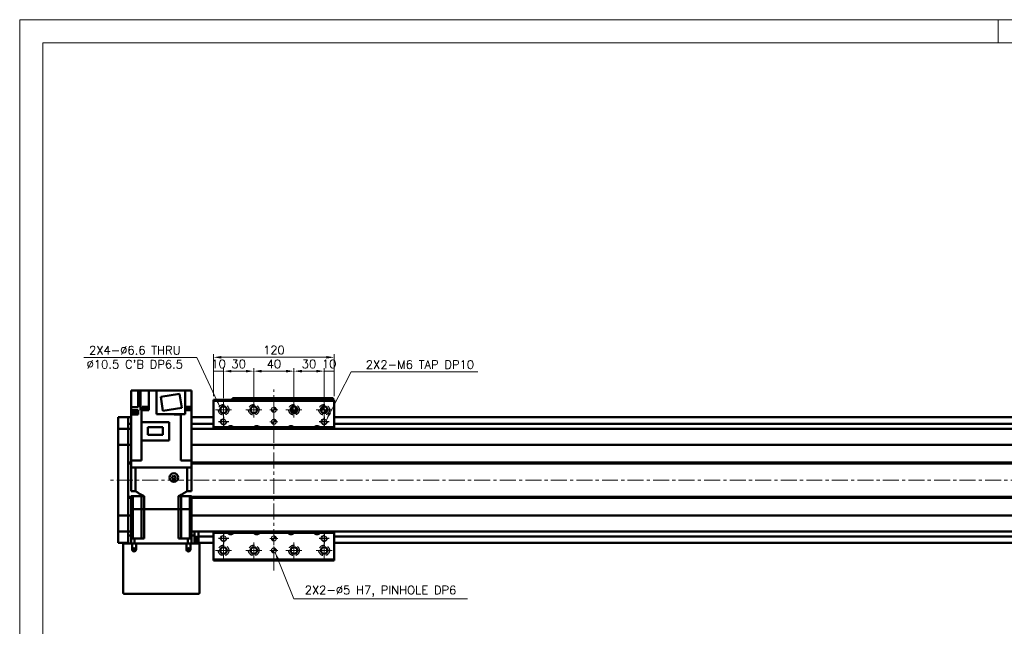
# Model space of a CAD drawing. Header units: millimetres. Extents: x 46891 to 50493, y 6223 to 9905.
# Tile 2 of 5: x 48547 to 49526, y 9302 to 9905. Entities that reach past the tile are written whole.
import ezdxf

# ---------------------------------------------------------------- set-up
doc = ezdxf.new("R2010")
doc.units = ezdxf.units.MM
doc.header["$LTSCALE"] = 0.5
doc.linetypes.add('CENTER', pattern=[50.8, 31.75, -6.35, 6.35, -6.35])
doc.linetypes.add('HIDDENX2', pattern=[19.05, 12.7, -6.35])
doc.layers.get('0').update_dxf_attribs({"lineweight": 20})
doc.layers.add('1', color=1, linetype='CENTER', lineweight=13)
doc.layers.add('외형선(ISO)', color=7, linetype='Continuous', lineweight=50)
doc.layers.add('2', color=2, linetype='HIDDENX2')
doc.layers.add('DIM', color=4, linetype='Continuous')
doc.styles.add('DSR TEXT', font='romans.shx', dxfattribs={"bigfont": 'whgtxt.shx'})
doc.styles.get("Standard").update_dxf_attribs({"font": 'romans.shx', "bigfont": 'whgtxt.shx'})
doc.dimstyles.new('DSR', dxfattribs={"dimscale": 2, "dimtxt": 3, "dimasz": 3, "dimexe": 0.5, "dimexo": 0.5, "dimgap": 0.5, "dimtad": 1, "dimdsep": 46, "dimtxsty": 'Standard', "dimcen": 2.5, "dimclrd": 4, "dimclre": 4, "dimclrt": 2, "dimadec": 0, "dimazin": 2, "dimtfac": 1, "dimtmove": 0, "dimatfit": 3, "dimfxl": 0, "dimlwd": -1, "dimlwe": -1, "dimarcsym": 0})

# ---------------------------------------------------------------- blocks, each defined once
blk = doc.blocks.new('A$C1C1952E1')
at = {"color": 1}
blk.add_lwpolyline([(0, 0), (420, 0), (420, 297), (0, 297)], close=True, dxfattribs=at)
at = {"color": 3}
blk.add_lwpolyline([(5, 5), (415, 5), (415, 292), (5, 292)], close=True, dxfattribs=at)
blk = doc.blocks.new('tap6')
blk.add_circle((0, 0), 2.5)
at = {"layer": 'DIM', "color": 1}
for p, q in [((-5.04, 0), (5.04, 0)), ((0, -5.04), (0, 5.04))]:
    blk.add_line(p, q, dxfattribs=at)
blk.add_arc((0, 0), 3, 263.30299, 187.88021, dxfattribs=at)
blk = doc.blocks.new('A$C33E56CC6')
h = blk.add_hatch()
h.set_pattern_fill('ANSI31', color=256, style=0)
h.set_pattern_definition([(45, (-7065.45672, -6508.5399), (-0.0883883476, 0.0883883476), [])])
h.paths.add_polyline_path([(4, 6.5, 0.414214), (1.5, 4), (4, 4)])
h.paths.add_polyline_path([(6.5, 4), (4, 4), (4, 1.5, 0.414214)])
blk.add_circle((4, 4), 2.5)
at = {"layer": '1'}
for p, q in [((0, 4), (8, 4)), ((4, 0), (4, 8))]:
    blk.add_line(p, q, dxfattribs=at)
blk = doc.blocks.new('*D83')
at = {"color": 1, "linetype": 'ByBlock'}
for p, q in [((48739.46, 9530.64), (48739.46, 9558.4)), ((48749.46, 9528.64), (48749.46, 9558.4)), ((48749.46, 9555.4), (48739.46, 9555.4))]:
    blk.add_line(p, q, dxfattribs=at)
at = {"layer": 'Defpoints', "color": 0}
for p in [(48739.46, 9555.4), (48739.46, 9527.04), (48749.46, 9525.04)]:
    blk.add_point(p, dxfattribs=at)
at = {"color": 3, "insert": (48744.46, 9562.6), "char_height": 8.4, "attachment_point": 5, "style": 'DSR TEXT'}
blk.add_mtext('10', dxfattribs=at)
blk = doc.blocks.new('*D84')
at = {"color": 1, "linetype": 'ByBlock'}
for p, q in [((48749.46, 9528.64), (48749.46, 9558.4)), ((48779.46, 9528.64), (48779.46, 9558.4)), ((48771.66, 9555.4), (48757.26, 9555.4))]:
    blk.add_line(p, q, dxfattribs=at)
at = {"color": 1}
for points in [[(48757.26, 9556.7), (48757.26, 9554.1), (48749.46, 9555.4)], [(48771.66, 9556.7), (48771.66, 9554.1), (48779.46, 9555.4)]]:
    blk.add_solid(points, dxfattribs=at)
at = {"layer": 'Defpoints', "color": 0}
for p in [(48749.46, 9555.4), (48749.46, 9525.04), (48779.46, 9525.04)]:
    blk.add_point(p, dxfattribs=at)
at = {"color": 3, "insert": (48764.46, 9562.6), "char_height": 8.4, "attachment_point": 5, "style": 'DSR TEXT'}
blk.add_mtext('30', dxfattribs=at)
blk = doc.blocks.new('*D85')
at = {"color": 1, "linetype": 'ByBlock'}
for p, q in [((48779.46, 9528.64), (48779.46, 9558.4)), ((48819.46, 9528.64), (48819.46, 9558.4)), ((48787.26, 9555.4), (48811.66, 9555.4))]:
    blk.add_line(p, q, dxfattribs=at)
at = {"color": 1}
for points in [[(48787.26, 9556.7), (48787.26, 9554.1), (48779.46, 9555.4)], [(48811.66, 9556.7), (48811.66, 9554.1), (48819.46, 9555.4)]]:
    blk.add_solid(points, dxfattribs=at)
at = {"layer": 'Defpoints', "color": 0}
for p in [(48819.46, 9555.4), (48779.46, 9525.04), (48819.46, 9525.04)]:
    blk.add_point(p, dxfattribs=at)
at = {"color": 3, "insert": (48799.46, 9562.6), "char_height": 8.4, "attachment_point": 5, "style": 'DSR TEXT'}
blk.add_mtext('40', dxfattribs=at)
blk = doc.blocks.new('*D86')
at = {"color": 1, "linetype": 'ByBlock'}
for p, q in [((48819.46, 9528.64), (48819.46, 9558.4)), ((48849.46, 9528.64), (48849.46, 9558.4)), ((48827.26, 9555.4), (48841.66, 9555.4))]:
    blk.add_line(p, q, dxfattribs=at)
at = {"color": 1}
for points in [[(48827.26, 9556.7), (48827.26, 9554.1), (48819.46, 9555.4)], [(48841.66, 9556.7), (48841.66, 9554.1), (48849.46, 9555.4)]]:
    blk.add_solid(points, dxfattribs=at)
at = {"layer": 'Defpoints', "color": 0}
for p in [(48849.46, 9555.4), (48819.46, 9525.04), (48849.46, 9525.04)]:
    blk.add_point(p, dxfattribs=at)
at = {"color": 3, "insert": (48834.46, 9562.6), "char_height": 8.4, "attachment_point": 5, "style": 'DSR TEXT'}
blk.add_mtext('30', dxfattribs=at)
blk = doc.blocks.new('*D87')
at = {"color": 1, "linetype": 'ByBlock'}
for p, q in [((48849.46, 9528.64), (48849.46, 9558.4)), ((48859.46, 9530.64), (48859.46, 9558.4)), ((48849.46, 9555.4), (48859.46, 9555.4))]:
    blk.add_line(p, q, dxfattribs=at)
at = {"layer": 'Defpoints', "color": 0}
for p in [(48859.46, 9555.4), (48849.46, 9525.04), (48859.46, 9527.04)]:
    blk.add_point(p, dxfattribs=at)
at = {"color": 3, "insert": (48854.46, 9562.6), "char_height": 8.4, "attachment_point": 5, "style": 'DSR TEXT'}
blk.add_mtext('10', dxfattribs=at)
blk = doc.blocks.new('*D88')
at = {"color": 1, "linetype": 'ByBlock'}
for p, q in [((48739.46, 9530.64), (48739.46, 9572.2)), ((48851.66, 9569.2), (48747.26, 9569.2)), ((48859.46, 9530.64), (48859.46, 9572.2))]:
    blk.add_line(p, q, dxfattribs=at)
at = {"color": 1}
for points in [[(48747.26, 9570.5), (48747.26, 9567.9), (48739.46, 9569.2)], [(48851.66, 9570.5), (48851.66, 9567.9), (48859.46, 9569.2)]]:
    blk.add_solid(points, dxfattribs=at)
at = {"layer": 'Defpoints', "color": 0}
for p in [(48739.46, 9569.2), (48739.46, 9527.04), (48859.46, 9527.04)]:
    blk.add_point(p, dxfattribs=at)
at = {"color": 3, "insert": (48799.46, 9576.4), "char_height": 8.4, "attachment_point": 5, "style": 'DSR TEXT'}
blk.add_mtext('120', dxfattribs=at)

msp = doc.modelspace()

# ---------------------------------------------------------------- linework, layer by layer
at = {"color": 1}
msp.add_line((49519.64332, 9905.05592), (49519.64332, 9881.88992), dxfattribs=at)
at = {"layer": '1'}
for p, q in [((48799.46234, 9357.04238), (48799.46234, 9537.04238)), ((48749.46234, 9525.04238), (48749.46234, 9509.04238)), ((48779.46234, 9525.04238), (48779.46234, 9509.04238)), ((48819.46234, 9525.04238), (48819.46234, 9509.04238)), ((48849.46234, 9525.04238), (48849.46234, 9509.04238)), ((48741.46234, 9517.04238), (48757.46234, 9517.04238)), ((48771.46234, 9517.04238), (48787.46234, 9517.04238)), ((48811.46234, 9517.04238), (48827.46234, 9517.04238)), ((48841.46234, 9517.04238), (48857.46234, 9517.04238)), ((49954.46234, 9447.04238), (48634.46234, 9447.04238)), ((48749.46234, 9385.04238), (48749.46234, 9369.04238)), ((48779.46234, 9385.04238), (48779.46234, 9369.04238)), ((48819.46234, 9385.04238), (48819.46234, 9369.04238)), ((48849.46234, 9385.04238), (48849.46234, 9369.04238)), ((48741.46234, 9377.04238), (48757.46234, 9377.04238)), ((48771.46234, 9377.04238), (48787.46234, 9377.04238)), ((48811.46234, 9377.04238), (48827.46234, 9377.04238)), ((48841.46234, 9377.04238), (48857.46234, 9377.04238))]:
    msp.add_line(p, q, dxfattribs=at)
at = {"layer": '2'}
for centre in [(48749.46234, 9517.04238), (48779.46234, 9517.04238), (48819.46234, 9517.04238), (48849.46234, 9517.04238), (48749.46234, 9377.04238), (48779.46234, 9377.04238), (48819.46234, 9377.04238), (48849.46234, 9377.04238)]:
    msp.add_circle(centre, 5.25, dxfattribs=at)
at = {"layer": '외형선(ISO)'}
for p, q in [((48657.46234, 9536.14238), (48657.46234, 9519.64238)), ((48660.96234, 9536.14238), (48657.46234, 9536.14238)), ((48660.96234, 9536.14238), (48664.46234, 9536.14238)), ((48664.46234, 9536.14238), (48666.95426, 9536.14238)), ((48664.46234, 9536.14238), (48664.46234, 9519.64238)), ((48671.46234, 9536.14238), (48666.95426, 9536.14238)), ((48666.95426, 9536.14238), (48666.95426, 9516.64238)), ((48671.46234, 9536.14238), (48674.96234, 9536.14238)), ((48682.76234, 9536.14238), (48674.96234, 9536.14238)), ((48674.96234, 9536.14238), (48674.96234, 9516.64238)), ((48711.16234, 9536.14238), (48682.76234, 9536.14238)), ((48682.76234, 9536.14238), (48682.76234, 9512.64238)), ((48705.75034, 9532.74232), (48686.98426, 9529.77007)), ((48686.98426, 9529.77007), (48689.17434, 9515.94243)), ((48707.94042, 9518.91469), (48705.75034, 9532.74232)), ((48711.16234, 9536.14238), (48713.46234, 9536.14238)), ((48711.16234, 9536.14238), (48711.16234, 9512.64238)), ((48717.46234, 9536.14238), (48713.46234, 9536.14238)), ((48717.46234, 9516.64238), (48717.46234, 9536.14238)), ((48758.46234, 9528.54236), (48758.46234, 9528.54234)), ((48758.46234, 9528.54236), (48808.46234, 9528.54236)), ((48758.46234, 9527.04238), (48758.46234, 9528.54234)), ((48761.46234, 9528.54233), (48805.46234, 9528.54233)), ((48808.46234, 9528.54236), (48808.46234, 9528.54234)), ((48808.46234, 9528.54236), (48858.46234, 9528.54236)), ((48808.46234, 9528.54234), (48808.46234, 9527.04238)), ((48808.46234, 9527.04238), (48808.46234, 9528.54234)), ((48811.46234, 9528.54233), (48855.46234, 9528.54233)), ((48858.46234, 9528.54234), (48858.46234, 9527.04238)), ((48657.46234, 9519.64238), (48657.46234, 9516.64238)), ((48663.02232, 9519.64238), (48657.46234, 9519.64238)), ((48663.02232, 9519.64238), (48664.46234, 9519.64238)), ((48674.11638, 9517.84238), (48668.21638, 9517.84238)), ((48668.21638, 9517.14238), (48668.21638, 9517.84238)), ((48673.96638, 9519.84238), (48668.36638, 9519.84238)), ((48668.36638, 9517.84238), (48668.36638, 9519.84238)), ((48673.96638, 9517.84238), (48673.96638, 9519.84238)), ((48674.11638, 9517.14238), (48674.11638, 9517.84238)), ((48689.17434, 9515.94243), (48707.94042, 9518.91469)), ((48716.75105, 9519.84238), (48711.16234, 9519.84238)), ((48716.90105, 9517.84238), (48711.16234, 9517.84238)), ((48716.75105, 9517.84238), (48716.75105, 9519.84238)), ((48716.90105, 9517.14238), (48716.90105, 9517.84238)), ((48739.46234, 9527.04238), (48739.46234, 9526.04238)), ((48739.46234, 9527.04238), (48859.46234, 9527.04238)), ((48739.46234, 9526.04238), (48739.46234, 9499.54238)), ((48859.46234, 9526.04238), (48739.46234, 9526.04238)), ((48816.46234, 9515.66761), (48816.46234, 9518.41715)), ((48816.96234, 9519.19645), (48816.96234, 9515.54236)), ((48817.26234, 9515.54236), (48817.26234, 9519.50206)), ((48821.66234, 9519.50206), (48821.66234, 9515.54236)), ((48821.96234, 9515.54236), (48821.96234, 9519.19645)), ((48822.46234, 9515.66761), (48822.46234, 9518.41715)), ((48859.46234, 9526.04238), (48859.46234, 9527.04238)), ((48859.46234, 9499.54238), (48859.46234, 9526.04238)), ((48644.46234, 9506.54238), (48644.46234, 9509.54238)), ((48654.46234, 9509.54238), (48644.46234, 9509.54238)), ((48654.46234, 9506.54238), (48654.46234, 9509.54238)), ((48657.46234, 9509.54238), (48654.46234, 9509.54238)), ((48654.46234, 9509.54238), (48654.46234, 9506.54238)), ((48663.32743, 9512.84238), (48657.42743, 9512.84238)), ((48657.42743, 9512.14238), (48657.42743, 9512.84238)), ((48657.42743, 9512.14238), (48657.46234, 9512.14238)), ((48657.46234, 9512.84238), (48657.46234, 9516.64238)), ((48657.46234, 9516.64238), (48663.02232, 9516.64238)), ((48657.46234, 9466.54238), (48657.46234, 9512.14238)), ((48663.02232, 9512.14238), (48657.46234, 9512.14238)), ((48663.17743, 9514.84238), (48657.57743, 9514.84238)), ((48657.57743, 9512.84238), (48657.57743, 9514.84238)), ((48664.46234, 9516.64238), (48663.02232, 9516.64238)), ((48663.02232, 9512.14238), (48664.46234, 9512.14238)), ((48663.17743, 9512.84238), (48663.17743, 9514.84238)), ((48663.32743, 9512.14238), (48663.32743, 9512.84238)), ((48664.46234, 9516.64238), (48664.46234, 9512.14238)), ((48666.95426, 9516.64238), (48667.50367, 9516.64238)), ((48667.90297, 9516.64238), (48667.50367, 9516.64238)), ((48667.90297, 9516.64238), (48667.90297, 9504.79238)), ((48674.96234, 9516.64238), (48667.90297, 9516.64238)), ((48674.16638, 9517.14238), (48668.16638, 9517.14238)), ((48668.16638, 9516.64238), (48668.16638, 9517.14238)), ((48674.16638, 9516.64238), (48674.16638, 9517.14238)), ((48682.76234, 9512.64238), (48711.16234, 9512.64238)), ((48700.26234, 9512.14238), (48700.26234, 9512.64238)), ((48703.67256, 9512.14238), (48700.26234, 9512.14238)), ((48701.17509, 9512.14238), (48701.17509, 9512.64238)), ((48703.67256, 9512.14238), (48704.57763, 9512.14238)), ((48707.02171, 9512.14238), (48704.57763, 9512.14238)), ((48707.42102, 9512.14238), (48707.02171, 9512.14238)), ((48707.02171, 9466.54238), (48707.02171, 9512.14238)), ((48707.07509, 9512.14238), (48707.07509, 9512.64238)), ((48707.42102, 9512.14238), (48707.73915, 9512.14238)), ((48707.73915, 9512.14238), (48707.73915, 9512.64238)), ((48716.95105, 9517.14238), (48711.16234, 9517.14238)), ((48711.16234, 9516.64238), (48711.90236, 9516.64238)), ((48717.46234, 9516.64238), (48711.90236, 9516.64238)), ((48716.95105, 9516.64238), (48716.95105, 9517.14238)), ((48717.46234, 9466.54238), (48717.46234, 9516.64238)), ((48717.49726, 9512.84238), (48717.46234, 9512.84238)), ((48717.46234, 9512.14238), (48717.49726, 9512.14238)), ((48739.46234, 9509.54238), (48717.46234, 9509.54238)), ((48717.49726, 9512.14238), (48717.49726, 9512.84238)), ((48816.96234, 9515.54236), (48816.52296, 9515.54236)), ((48822.40171, 9515.54235), (48816.52297, 9515.54235)), ((48816.96234, 9515.54236), (48817.26234, 9515.54236)), ((48821.66234, 9515.54236), (48817.26234, 9515.54236)), ((48818.86234, 9514.14235), (48819.06234, 9514.14235)), ((48819.04935, 9513.76833), (48818.86234, 9514.14235)), ((48819.06234, 9514.54235), (48819.86234, 9514.54235)), ((48819.06234, 9514.14235), (48819.06234, 9514.54235)), ((48819.86234, 9514.54235), (48819.86234, 9514.14235)), ((48819.86234, 9514.14235), (48820.06234, 9514.14235)), ((48820.06234, 9514.14235), (48819.87533, 9513.76833)), ((48821.66234, 9515.54236), (48821.96234, 9515.54236)), ((48822.40172, 9515.54236), (48821.96234, 9515.54236)), ((49934.46234, 9509.54238), (48859.46234, 9509.54238)), ((48644.46234, 9506.54238), (48644.46234, 9504.68221)), ((48644.46234, 9504.68221), (48644.46234, 9503.77425)), ((48644.46234, 9503.77425), (48644.46234, 9498.50258)), ((48644.46234, 9498.50258), (48644.46234, 9498.04238)), ((48654.46234, 9506.54238), (48654.46234, 9504.68221)), ((48654.46234, 9504.68221), (48654.46234, 9506.54238)), ((48654.46234, 9503.77425), (48654.46234, 9504.68221)), ((48654.46234, 9498.50258), (48654.46234, 9503.77425)), ((48657.46234, 9503.04238), (48654.46234, 9503.04238)), ((48654.46234, 9498.04238), (48654.46234, 9498.50258)), ((48695.46234, 9504.79238), (48667.66234, 9504.79238)), ((48667.66234, 9486.44238), (48667.66234, 9504.79238)), ((48689.11234, 9499.66738), (48674.01234, 9499.66738)), ((48674.01234, 9499.66738), (48674.01234, 9492.21738)), ((48689.11234, 9492.21738), (48689.11234, 9499.66738)), ((48695.46234, 9486.44238), (48695.46234, 9504.79238)), ((48739.46234, 9503.04238), (48717.46234, 9503.04238)), ((48753.66726, 9499.54238), (48739.46234, 9499.54238)), ((48739.46234, 9499.54238), (48739.46234, 9498.04238)), ((48779.66726, 9499.54238), (48759.25743, 9499.54238)), ((48813.66726, 9499.54238), (48785.25743, 9499.54238)), ((48839.66726, 9499.54238), (48819.25743, 9499.54238)), ((48859.46234, 9499.54238), (48845.25743, 9499.54238)), ((49934.46234, 9503.04238), (48859.46234, 9503.04238)), ((48859.46234, 9498.04238), (48859.46234, 9499.54238)), ((48644.46234, 9495.33388), (48644.46234, 9498.04238)), ((48654.46234, 9498.04238), (48644.46234, 9498.04238)), ((48644.46234, 9482.73388), (48644.46234, 9495.33388)), ((48654.46234, 9498.04238), (48654.46234, 9495.33388)), ((48654.46234, 9495.33388), (48654.46234, 9498.04238)), ((48654.46234, 9498.04238), (48657.46234, 9498.04238)), ((48654.46234, 9495.33388), (48654.46234, 9482.73388)), ((48654.46234, 9482.73388), (48654.46234, 9495.33388)), ((48674.01234, 9492.21738), (48689.11234, 9492.21738)), ((48717.46234, 9498.04238), (49934.46234, 9498.04238)), ((48644.46234, 9482.73388), (48644.46234, 9482.26979)), ((48644.46234, 9480.26979), (48644.46234, 9482.26979)), ((48654.46234, 9482.26979), (48644.46234, 9482.26979)), ((48644.46234, 9480.26979), (48644.46234, 9413.81497)), ((48654.46234, 9482.26979), (48654.46234, 9482.73388)), ((48654.46234, 9482.73388), (48654.46234, 9482.26979)), ((48654.46234, 9482.26979), (48654.46234, 9480.26979)), ((48654.46234, 9480.26979), (48654.46234, 9482.26979)), ((48654.46234, 9482.26979), (48657.46234, 9482.26979)), ((48654.46234, 9413.81497), (48654.46234, 9480.26979)), ((48654.46234, 9480.26979), (48654.46234, 9464.54238)), ((48667.66234, 9486.44238), (48695.46234, 9486.44238)), ((48667.90297, 9466.54238), (48667.90297, 9486.44238)), ((48717.46234, 9482.26979), (49934.46234, 9482.26979)), ((48654.46234, 9464.54238), (48657.46234, 9464.54238)), ((48654.46234, 9464.04238), (48657.46234, 9464.04238)), ((48654.46234, 9463.54238), (48657.46234, 9463.54238)), ((48654.46234, 9463.54238), (48654.46234, 9430.54238)), ((48657.46234, 9466.54238), (48657.46234, 9459.54238)), ((48661.96234, 9466.54238), (48657.46234, 9466.54238)), ((48657.46234, 9459.54238), (48657.46681, 9459.54238)), ((48657.46234, 9436.04238), (48657.46234, 9459.54238)), ((48657.46681, 9459.54238), (48661.76179, 9459.54238)), ((48661.76179, 9459.54238), (48661.76701, 9459.54238)), ((48713.15767, 9459.54238), (48661.76701, 9459.54238)), ((48661.76701, 9436.04238), (48661.76701, 9459.54238)), ((48661.96234, 9466.54238), (48667.90297, 9466.54238)), ((48661.96234, 9459.54238), (48712.96234, 9459.54238)), ((48707.02171, 9466.54238), (48712.96234, 9466.54238)), ((48717.46234, 9466.54238), (48712.96234, 9466.54238)), ((48713.15767, 9436.04238), (48713.15767, 9459.54238)), ((48713.15767, 9459.54238), (48713.16289, 9459.54238)), ((48713.16289, 9459.54238), (48717.45787, 9459.54238)), ((48717.45787, 9459.54238), (48717.46234, 9459.54238)), ((48717.46234, 9466.54238), (48717.46234, 9459.54238)), ((48717.46234, 9464.54238), (49920.49372, 9464.54238)), ((48717.46234, 9464.04238), (49920.96234, 9464.04238)), ((48717.46234, 9463.54238), (49920.49372, 9463.54238)), ((48717.46234, 9436.04238), (48717.46234, 9459.54238)), ((48698.46234, 9450.4084), (48699.96234, 9451.27443)), ((48698.46234, 9448.67635), (48698.46234, 9450.4084)), ((48699.96234, 9451.27443), (48701.46234, 9450.4084)), ((48701.46234, 9450.4084), (48701.46234, 9448.67635)), ((48699.96234, 9447.81033), (48698.46234, 9448.67635)), ((48701.46234, 9448.67635), (48699.96234, 9447.81033)), ((48654.46234, 9430.54238), (48657.46234, 9430.54238)), ((48654.46234, 9430.04238), (48657.46234, 9430.04238)), ((48657.46234, 9436.04238), (48661.76701, 9436.04238)), ((48657.46234, 9431.04238), (48659.17476, 9431.04238)), ((48657.46234, 9418.04238), (48657.46234, 9431.04238)), ((48659.17476, 9431.04238), (48667.71234, 9431.04238)), ((48659.17476, 9418.04238), (48659.17476, 9431.04238)), ((48667.71234, 9431.04238), (48670.42562, 9431.04238)), ((48667.71234, 9418.04238), (48667.71234, 9431.04238)), ((48670.42562, 9418.04238), (48670.42562, 9431.04238)), ((48704.49907, 9431.04238), (48707.21234, 9431.04238)), ((48704.49907, 9418.04238), (48704.49907, 9431.04238)), ((48715.74993, 9431.04238), (48707.21234, 9431.04238)), ((48707.21234, 9418.04238), (48707.21234, 9431.04238)), ((48713.15767, 9436.04238), (48717.46234, 9436.04238)), ((48715.74993, 9431.04238), (48717.46234, 9431.04238)), ((48715.74993, 9418.04238), (48715.74993, 9431.04238)), ((48717.46234, 9418.04238), (48717.46234, 9431.04238)), ((48717.46234, 9430.54238), (49920.49372, 9430.54238)), ((48717.46234, 9430.04238), (49920.96234, 9430.04238)), ((48654.46234, 9429.54238), (48657.46234, 9429.54238)), ((48654.46234, 9429.54238), (48654.46234, 9413.81497)), ((48717.46234, 9429.54238), (49920.49372, 9429.54238)), ((48644.46234, 9411.81497), (48644.46234, 9413.81497)), ((48644.46234, 9411.81497), (48644.46234, 9411.35088)), ((48654.46234, 9411.81497), (48644.46234, 9411.81497)), ((48644.46234, 9398.75088), (48644.46234, 9411.35088)), ((48654.46234, 9413.81497), (48654.46234, 9411.81497)), ((48654.46234, 9411.81497), (48654.46234, 9413.81497)), ((48654.46234, 9411.35088), (48654.46234, 9411.81497)), ((48654.46234, 9411.81497), (48654.46234, 9411.35088)), ((48654.46234, 9411.81497), (48657.46234, 9411.81497)), ((48654.46234, 9411.35088), (48654.46234, 9398.75088)), ((48654.46234, 9398.75088), (48654.46234, 9411.35088)), ((48659.17476, 9418.04238), (48657.46234, 9418.04238)), ((48657.46234, 9418.04238), (48657.46234, 9389.04238)), ((48657.46234, 9418.04238), (48659.17476, 9418.04238)), ((48662.71234, 9418.04238), (48659.17476, 9418.04238)), ((48659.17476, 9389.04238), (48659.17476, 9418.04238)), ((48662.71234, 9418.04238), (48659.17476, 9418.04238)), ((48667.71234, 9418.04238), (48662.71234, 9418.04238)), ((48667.71234, 9418.04238), (48662.71234, 9418.04238)), ((48670.42562, 9418.04238), (48667.71234, 9418.04238)), ((48667.71234, 9389.04238), (48667.71234, 9418.04238)), ((48667.71234, 9418.04238), (48670.42562, 9418.04238)), ((48704.49907, 9418.04238), (48670.42562, 9418.04238)), ((48670.42562, 9418.04238), (48670.42562, 9389.04238)), ((48704.49907, 9418.04238), (48670.42562, 9418.04238)), ((48707.21234, 9418.04238), (48704.49907, 9418.04238)), ((48704.49907, 9418.04238), (48704.49907, 9389.04238)), ((48704.49907, 9418.04238), (48707.21234, 9418.04238)), ((48712.21234, 9418.04238), (48707.21234, 9418.04238)), ((48707.21234, 9389.04238), (48707.21234, 9418.04238)), ((48712.21234, 9418.04238), (48707.21234, 9418.04238)), ((48715.74993, 9418.04238), (48712.21234, 9418.04238)), ((48715.74993, 9418.04238), (48712.21234, 9418.04238)), ((48717.46234, 9418.04238), (48715.74993, 9418.04238)), ((48715.74993, 9389.04238), (48715.74993, 9418.04238)), ((48715.74993, 9418.04238), (48717.46234, 9418.04238)), ((48717.46234, 9418.04238), (48717.46234, 9389.04238)), ((48717.46234, 9411.81497), (49934.46234, 9411.81497)), ((48644.46234, 9396.04238), (48644.46234, 9398.75088)), ((48644.46234, 9396.04238), (48644.46234, 9395.58218)), ((48654.46234, 9396.04238), (48644.46234, 9396.04238)), ((48644.46234, 9395.58218), (48644.46234, 9390.31051)), ((48654.46234, 9398.75088), (48654.46234, 9396.04238)), ((48654.46234, 9396.04238), (48654.46234, 9398.75088)), ((48654.46234, 9396.04238), (48654.46234, 9392.04238)), ((48654.46234, 9396.04238), (48657.46234, 9396.04238)), ((48654.46234, 9392.04238), (48657.46234, 9392.04238)), ((48654.46234, 9384.04238), (48654.46234, 9392.04238)), ((48717.46234, 9396.04238), (49934.46234, 9396.04238)), ((48717.46234, 9392.04238), (48720.46234, 9392.04238)), ((48720.46234, 9392.04238), (48720.46234, 9396.04238)), ((48720.46234, 9392.04238), (48720.46234, 9384.04238)), ((48720.46234, 9390.53818), (48724.46234, 9390.53818)), ((48724.46234, 9395.04238), (48724.46234, 9396.04238)), ((48724.46234, 9391.04238), (48724.46234, 9395.04238)), ((48724.46234, 9391.04238), (48724.46234, 9390.04238)), ((48739.46234, 9391.04238), (48724.46234, 9391.04238)), ((48739.46234, 9396.04238), (48739.46234, 9394.54238)), ((48739.46234, 9394.54238), (48753.66726, 9394.54238)), ((48739.46234, 9394.54238), (48739.46234, 9368.04238)), ((48759.25743, 9394.54238), (48779.66726, 9394.54238)), ((48785.25743, 9394.54238), (48813.66726, 9394.54238)), ((48819.25743, 9394.54238), (48839.66726, 9394.54238)), ((48845.25743, 9394.54238), (48859.46234, 9394.54238)), ((48859.46234, 9394.54238), (48859.46234, 9396.04238)), ((48859.46234, 9368.04238), (48859.46234, 9394.54238)), ((49934.46234, 9391.04238), (48859.46234, 9391.04238)), ((48644.46234, 9390.31051), (48644.46234, 9389.40255)), ((48644.46234, 9389.40255), (48644.46234, 9387.54238)), ((48644.46234, 9384.54238), (48644.46234, 9387.54238)), ((48654.46234, 9384.54238), (48644.46234, 9384.54238)), ((48650.46234, 9384.04238), (48649.46234, 9384.04238)), ((48649.46234, 9335.04238), (48649.46234, 9384.04238)), ((48658.46234, 9384.04238), (48650.46234, 9384.04238)), ((48657.46234, 9389.04238), (48661.00483, 9389.04238)), ((48657.46234, 9384.04238), (48657.46234, 9389.04238)), ((48662.46234, 9384.04238), (48658.46234, 9384.04238)), ((48658.46234, 9384.04238), (48658.46234, 9378.04238)), ((48670.42562, 9389.04238), (48661.00483, 9389.04238)), ((48661.00483, 9384.04238), (48661.00483, 9389.04238)), ((48662.46234, 9378.04238), (48662.46234, 9384.04238)), ((48712.46234, 9384.04238), (48662.46234, 9384.04238)), ((48713.91986, 9389.04238), (48704.49907, 9389.04238)), ((48716.46234, 9384.04238), (48712.46234, 9384.04238)), ((48712.46234, 9384.04238), (48712.46234, 9378.04238)), ((48713.91986, 9389.04238), (48717.46234, 9389.04238)), ((48713.91986, 9384.04238), (48713.91986, 9389.04238)), ((48716.46234, 9378.04238), (48716.46234, 9384.04238)), ((48724.46234, 9384.04238), (48716.46234, 9384.04238)), ((48717.46234, 9384.04238), (48717.46234, 9389.04238)), ((48724.46234, 9389.24238), (48720.46234, 9389.24238)), ((48724.46234, 9386.94238), (48720.46234, 9386.94238)), ((48724.46234, 9384.54238), (48720.46234, 9384.54238)), ((48724.46234, 9387.54238), (48724.46234, 9390.04238)), ((48724.46234, 9387.54238), (48724.46234, 9384.54238)), ((48739.46234, 9384.54238), (48724.46234, 9384.54238)), ((48725.46234, 9384.04238), (48724.46234, 9384.04238)), ((48725.46234, 9384.04238), (48725.46234, 9335.04238)), ((49934.46234, 9384.54238), (48859.46234, 9384.54238)), ((48739.46234, 9368.04238), (48739.46234, 9367.04238)), ((48739.46234, 9368.04238), (48859.46234, 9368.04238)), ((48739.46234, 9367.04238), (48859.46234, 9367.04238)), ((48859.46234, 9367.04238), (48859.46234, 9368.04238)), ((48724.46234, 9334.04238), (48650.46234, 9334.04238))]:
    msp.add_line(p, q, dxfattribs=at)
for centre, radius in [((48749.46234, 9517.04238), 3.3), ((48779.46234, 9517.04238), 3.3), ((48819.46234, 9517.04238), 3.3), ((48849.46234, 9517.04238), 3.3), ((48699.96234, 9449.54238), 4.35), ((48660.46234, 9378.04238), 1.2295), ((48714.46234, 9378.04238), 1.2295), ((48749.46234, 9377.04238), 3.3), ((48779.46234, 9377.04238), 3.3), ((48819.46234, 9377.04238), 3.3), ((48849.46234, 9377.04238), 3.3)]:
    msp.add_circle(centre, radius, dxfattribs=at)
for centre, radius, start, end in [((48848.46234, 9522.04237), 2.5, 248.21916345, 314.40073172), ((48848.46234, 9515.04237), 2.5, 335.2803704, 151.58968438), ((48756.46234, 9497.04238), 3.75, 138.18968531, 164.53403728), ((48756.46234, 9497.04238), 3.75, 41.8103149, 138.1896851), ((48756.46234, 9497.04238), 2.25, 26.38771527, 153.61228473), ((48756.46234, 9497.04238), 2, 29.99990145, 150.00009855), ((48756.46234, 9497.04238), 3.75, 15.46596272, 41.81031469), ((48782.46234, 9497.04238), 3.75, 138.18968531, 164.53403728), ((48782.46234, 9497.04238), 3.75, 41.8103149, 138.1896851), ((48782.46234, 9497.04238), 2.25, 26.38771527, 153.61228473), ((48782.46234, 9497.04238), 2, 29.99987143, 150.00012857), ((48782.46234, 9497.04238), 3.75, 15.46596272, 41.81031469), ((48816.46234, 9497.04238), 3.75, 138.18968531, 164.53403728), ((48816.46234, 9497.04238), 3.75, 41.8103149, 138.1896851), ((48816.46234, 9497.04238), 2.25, 26.38771527, 153.61228473), ((48816.46234, 9497.04238), 2, 29.99993147, 150.00006853), ((48816.46234, 9497.04238), 3.75, 15.46596272, 41.81031469), ((48842.46234, 9497.04238), 3.75, 138.18968531, 164.53403728), ((48842.46234, 9497.04238), 3.75, 41.8103149, 138.1896851), ((48842.46234, 9497.04238), 2.25, 26.38771527, 153.61228473), ((48842.46234, 9497.04238), 2, 29.99990145, 150.00009855), ((48842.46234, 9497.04238), 3.75, 15.46596272, 41.81031469), ((48756.46234, 9397.04238), 3.75, 195.46605719, 221.81031469), ((48756.46234, 9397.04238), 3.75, 221.8103149, 318.1896851), ((48756.46234, 9397.04238), 2.25, 206.38788466, 333.61211534), ((48756.46234, 9397.04238), 2, 210.00009856, 329.99990144), ((48756.46234, 9397.04238), 3.75, 318.18968531, 344.53394281), ((48782.46234, 9397.04238), 3.75, 195.46605719, 221.81031469), ((48782.46234, 9397.04238), 3.75, 221.8103149, 318.1896851), ((48782.46234, 9397.04238), 2.25, 206.38788466, 333.61211534), ((48782.46234, 9397.04238), 2, 210.00012858, 329.99987142), ((48782.46234, 9397.04238), 3.75, 318.18968531, 344.53394281), ((48816.46234, 9397.04238), 3.75, 195.46605719, 221.81031469), ((48816.46234, 9397.04238), 3.75, 221.8103149, 318.1896851), ((48816.46234, 9397.04238), 2.25, 206.38788466, 333.61211534), ((48816.46234, 9397.04238), 2, 210.00006854, 329.99993146), ((48816.46234, 9397.04238), 3.75, 318.18968531, 344.53394281), ((48842.46234, 9397.04238), 3.75, 195.46605719, 221.81031469), ((48842.46234, 9397.04238), 3.75, 221.8103149, 318.1896851), ((48842.46234, 9397.04238), 2.25, 206.38788466, 333.61211534), ((48842.46234, 9397.04238), 2, 210.00009856, 329.99990144), ((48842.46234, 9397.04238), 3.75, 318.18968531, 344.53394281), ((48660.46234, 9378.04238), 2, 180, 0), ((48714.46234, 9378.04238), 2, 180, 0), ((48650.46234, 9335.04238), 1, 180, 270), ((48724.46234, 9335.04238), 1, 270, 0)]:
    msp.add_arc(centre, radius, start, end, dxfattribs=at)
at = {"layer": '외형선(ISO)', "extrusion": (0, 0, -1)}
for centre, major_axis, start_param, end_param in [((48761.46234, 9528.54234), (-3, 0), 4.712422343, 6.283252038), ((48805.46234, 9528.54234), (3, 0), 0.000033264, 1.570796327), ((48811.46234, 9528.54234), (-3, 0), 4.712460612, 6.283328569), ((48855.46234, 9528.54234), (3, 0), 0.000071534, 1.570796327)]:
    msp.add_ellipse(centre, major_axis=major_axis, ratio=0.00001, start_param=start_param, end_param=end_param, dxfattribs=at)
at = {"layer": '외형선(ISO)'}
for points, weights in [([(48670.42562, 9431.04238), (48666.38884, 9433.03581), (48661.76701, 9436.04238)], [1.45736434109, 1.41367336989, 1.35251798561]), ([(48713.15767, 9436.04238), (48708.53585, 9433.03581), (48704.49907, 9431.04238)], [1.35251798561, 1.41367336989, 1.45736434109])]:
    msp.add_rational_spline(points, weights, degree=2, dxfattribs=at)

# ---------------------------------------------------------------- block references
at = {"xscale": 4.6332, "yscale": 4.6332, "zscale": 4.6332}
msp.add_blockref('A$C1C1952E1', (48546.67132, 8528.99552), dxfattribs=at)
at = {"xscale": -1}
for name, p, rotation in [('A$C33E56CC6', (48795.46234, 9521.04238), 180), ('tap6', (48749.46234, 9505.04238), 90), ('A$C33E56CC6', (48795.46234, 9509.04238), 180), ('tap6', (48849.46234, 9505.04238), 90), ('tap6', (48749.46234, 9389.04238), 90), ('A$C33E56CC6', (48795.46234, 9393.04238), 180), ('tap6', (48849.46234, 9389.04238), 90), ('A$C33E56CC6', (48795.46234, 9381.04238), 180)]:
    msp.add_blockref(name, p, dxfattribs=dict(at, rotation=rotation))

# ---------------------------------------------------------------- texts
at = {"color": 3, "char_height": 8.4, "style": 'DSR TEXT'}
for s, insert, attachment_point in [("2X4-%%C6.6 THRU\\P%%C10.5 C'B DP6.5", (48661.16987, 9569.22779), 5), ('2X2-M6 TAP DP10', (48944.75388, 9561.96861), 5), ('2X2-%%C5 H7, PINHOLE DP6', (48830.10153, 9341.84116), 1)]:
    msp.add_mtext(s, dxfattribs=dict(at, insert=insert, attachment_point=attachment_point))

# ---------------------------------------------------------------- dimensions: what is measured, and where the dimension line sits
for base, p1, p2, picture, middle in [((48739.46234, 9569.20325), (48859.46234, 9527.04238), (48739.46234, 9527.04238), '*D88', (48799.46234, 9576.40325)), ((48739.46234, 9555.4013), (48749.46234, 9525.04238), (48739.46234, 9527.04238), '*D83', (48744.46234, 9562.6013)), ((48749.46234, 9555.4013), (48779.46234, 9525.04238), (48749.46234, 9525.04238), '*D84', (48764.46234, 9562.6013)), ((48819.46234, 9555.4013), (48779.46234, 9525.04238), (48819.46234, 9525.04238), '*D85', (48799.46234, 9562.6013)), ((48849.46234, 9555.4013), (48819.46234, 9525.04238), (48849.46234, 9525.04238), '*D86', (48834.46234, 9562.6013)), ((48859.46234, 9555.4013), (48849.46234, 9525.04238), (48859.46234, 9527.04238), '*D87', (48854.46234, 9562.6013))]:
    dim = msp.add_linear_dim(base=base, p1=p1, p2=p2, dimstyle='DSR', override={"dimscale": 3, "dimtxt": 2.8, "dimasz": 2.600136, "dimexe": 1, "dimexo": 1.2, "dimgap": 1, "dimdec": 4, "dimtxsty": 'DSR TEXT', "dimclrd": 1, "dimclre": 1, "dimclrt": 3, "dimtdec": 4, "dimtix": 1})
    dim.commit()
    dim.dimension.update_dxf_attribs({"geometry": picture, "text_midpoint": middle})

# ---------------------------------------------------------------- leaders
at = {"annotation_type": 0, "has_hookline": 1}
for points, hookline_direction, text_width in [([(48745.51003, 9520.49806), (48722.79528, 9569.10278), (48714.99487, 9569.10278)], 1, 101.65), ([(48851.66394, 9507.08026), (48876.32847, 9554.76861), (48884.12888, 9554.76861)], 0, 115.25), ([(48800.78958, 9374.92379), (48819.30113, 9328.84116), (48827.10153, 9328.84116)], 0, 161.875)]:
    msp.add_leader(points, dimstyle='DSR', override={"dimscale": 3, "dimtxt": 2.8, "dimasz": 2.600136, "dimexe": 1, "dimexo": 1.2, "dimgap": 1, "dimdec": 4, "dimtxsty": 'DSR TEXT', "dimclrd": 1, "dimclre": 1, "dimclrt": 3, "dimtdec": 4, "dimtix": 1}, dxfattribs=dict(at, hookline_direction=hookline_direction, text_width=text_width))

doc.saveas('drawing.dxf')
